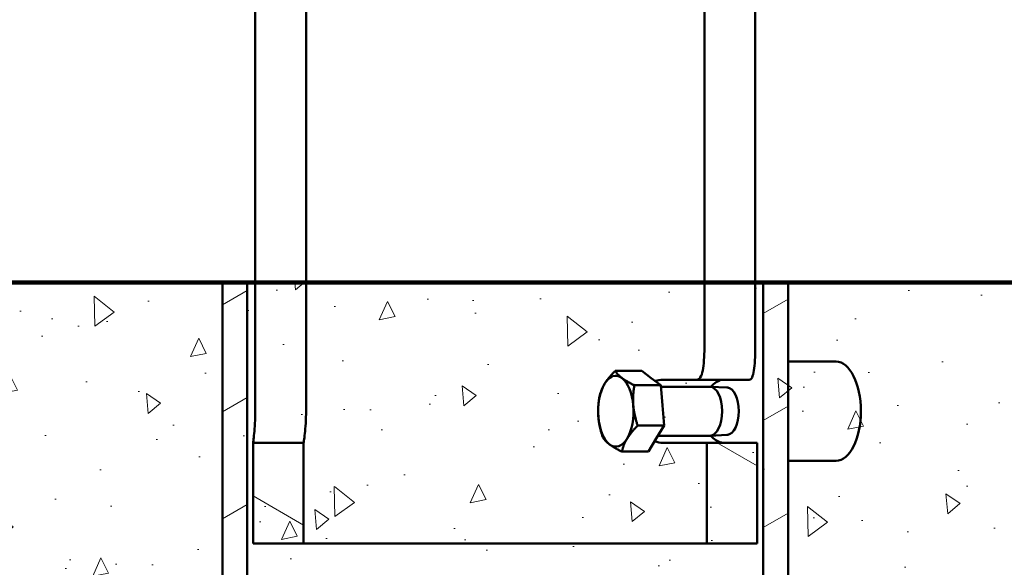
# Model space of a CAD drawing. Header units: feet. Extents: x -744 to -375, y 205 to 389.
# Tile 13 of 40: x -500 to -492, y 327 to 331. Entities that reach past the tile are written whole.
import ezdxf

# ---------------------------------------------------------------- set-up
doc = ezdxf.new("R2010")
doc.units = ezdxf.units.FT
doc.header["$MEASUREMENT"] = 0
for name, color, linetype, lineweight in [('Dimension (ANSI)', 7, 'Continuous', 25), ('Hatch (ANSI)', 7, 'Continuous', 18), ('Sketch Geometry (ANSI)', 7, 'Continuous', 25), ('Visible (ANSI)', 7, 'Continuous', 50)]:
    doc.layers.add(name, color=color, linetype=linetype, lineweight=lineweight)
doc.styles.add('Note Text (ANSI)', font='tahoma.ttf')
doc.dimstyles.new('Default (ANSI)', dxfattribs={"dimscale": 5.88235294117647, "dimtxt": 0.1200000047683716, "dimasz": 0.09842519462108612, "dimexe": 0.125, "dimexo": 0.0625, "dimgap": 0.03149606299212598, "dimtad": 0, "dimtih": 1, "dimtoh": 1, "dimdec": 3, "dimrnd": 1e-08, "dimzin": 3, "dimdsep": 46, "dimlunit": 5, "dimtxsty": 'Note Text (ANSI)', "dimcen": 0.09, "dimdle": 0.3937007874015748, "dimclrd": 256, "dimclre": 256, "dimclrt": 256, "dimadec": 0, "dimazin": 1, "dimtfac": 1, "dimtofl": 0, "dimtmove": 0, "dimatfit": 3, "dimfxl": 1, "dimfrac": 2, "dimtolj": 1, "dimtzin": 4, "dimlwd": -1, "dimlwe": -1, "dimarcsym": 0})

# ---------------------------------------------------------------- blocks, each defined once
blk = doc.blocks.new('*D1156')
at = {"layer": 'Defpoints', "color": 0, "transparency": 16777216}
for p in [(-505.2068980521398, 362.8735394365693), (-495.8634520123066, 362.8735394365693), (-502.8910110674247, 329.1235394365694)]:
    blk.add_point(p, dxfattribs=at)
at = {"layer": 'Dimension (ANSI)', "transparency": 16777216}
for p, q in [((-496.2310990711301, 362.8735394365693), (-505.9421921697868, 362.8735394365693)), ((-505.2068980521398, 362.2945677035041), (-505.2068980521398, 346.6294312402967)), ((-505.2068980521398, 329.7025111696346), (-505.2068980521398, 345.3676476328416)), ((-503.2586581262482, 329.1235394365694), (-505.9421921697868, 329.1235394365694))]:
    blk.add_line(p, q, dxfattribs=at)
for points in [[(-505.303393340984, 362.2945677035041), (-505.1104027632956, 362.2945677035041), (-505.2068980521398, 362.8735394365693)], [(-505.303393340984, 329.7025111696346), (-505.1104027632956, 329.7025111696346), (-505.2068980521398, 329.1235394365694)]]:
    blk.add_solid(points, dxfattribs=at)
at = {"layer": 'Dimension (ANSI)', "transparency": 16777216, "insert": (-506.5691230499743, 346.4441602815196), "char_height": 0.705882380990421, "attachment_point": 1, "style": 'Note Text (ANSI)'}
blk.add_mtext('\\A1;33 3/4', dxfattribs=at)
blk = doc.blocks.new('*D1157')
at = {"layer": 'Defpoints', "color": 0, "transparency": 16777216}
for p in [(-498.1075465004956, 329.1235394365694), (-507.7795389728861, 321.6432244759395), (-498.1075465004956, 321.6432244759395)]:
    blk.add_point(p, dxfattribs=at)
at = {"layer": 'Dimension (ANSI)', "transparency": 16777216}
for p, q in [((-498.4751935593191, 329.1235394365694), (-508.5148330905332, 329.1235394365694)), ((-507.7795389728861, 328.5445677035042), (-507.7795389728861, 326.0142737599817)), ((-507.7795389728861, 322.2221962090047), (-507.7795389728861, 324.7524901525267)), ((-498.4751935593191, 321.6432244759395), (-508.5148330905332, 321.6432244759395))]:
    blk.add_line(p, q, dxfattribs=at)
for points in [[(-507.8760342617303, 328.5445677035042), (-507.6830436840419, 328.5445677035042), (-507.7795389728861, 329.1235394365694)], [(-507.8760342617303, 322.2221962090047), (-507.6830436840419, 322.2221962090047), (-507.7795389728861, 321.6432244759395)]]:
    blk.add_solid(points, dxfattribs=at)
at = {"layer": 'Dimension (ANSI)', "transparency": 16777216, "insert": (-508.8670434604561, 325.8290028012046), "char_height": 0.705882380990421, "attachment_point": 1, "style": 'Note Text (ANSI)'}
blk.add_mtext('\\A1;7 1/2', dxfattribs=at)
blk = doc.blocks.new('*D1160')
at = {"layer": 'Defpoints', "color": 0, "transparency": 16777216}
for p in [(-503.3634520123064, 330.3902734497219), (-503.3634520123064, 329.6510984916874), (-488.3634520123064, 329.6510984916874)]:
    blk.add_point(p, dxfattribs=at)
at = {"layer": 'Dimension (ANSI)', "transparency": 16777216}
for p, q in [((-488.3634520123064, 330.0187455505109), (-488.3634520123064, 331.125567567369)), ((-487.7844802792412, 330.3902734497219), (-486.1824962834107, 330.3902734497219))]:
    blk.add_line(p, q, dxfattribs=at)
blk.add_solid([(-487.7844802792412, 330.4867687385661), (-487.7844802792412, 330.2937781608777), (-488.3634520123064, 330.3902734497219)], dxfattribs=at)
at = {"layer": 'Dimension (ANSI)', "transparency": 16777216, "insert": (-485.9972253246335, 330.9213217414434), "char_height": 0.705882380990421, "attachment_point": 1, "style": 'Note Text (ANSI)'}
blk.add_mtext('\\A1;\\fAIGDT|b0|i0;\\H0.7059;\\ln\\fTahoma|b0|i0;\\H0.7059;15', dxfattribs=at)

msp = doc.modelspace()

# ---------------------------------------------------------------- hatches: boundary and pattern name
at = {"layer": 'Hatch (ANSI)'}
h = msp.add_hatch(dxfattribs=at)
h.set_pattern_fill('ANSI31', color=247, scale=5.882352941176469, style=0)
h.set_pattern_definition([(45, (-514.7403521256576, 281.9874176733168), (-0.5199314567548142, 0.5199314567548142), [])])
edge = h.paths.add_edge_path()
edge.add_line((-497.9884520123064, 356.3735394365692), (-497.9884520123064, 355.8735394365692))
edge.add_line((-497.9884520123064, 355.8735394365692), (-498.2384520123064, 355.8735394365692))
edge.add_line((-498.2384520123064, 355.8735394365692), (-498.2384520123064, 355.6235394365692))
edge.add_line((-498.2384520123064, 355.6235394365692), (-498.4884520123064, 355.6235394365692))
edge.add_line((-498.4884520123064, 355.6235394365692), (-498.8214919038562, 355.6235394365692))
edge.add_line((-498.8214919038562, 355.6235394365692), (-499.0785110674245, 355.6235394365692))
edge.add_ellipse((-499.0785110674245, 355.1510984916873), major_axis=(-1.398706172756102e-15, 0.4724409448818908), ratio=1, start_angle=0, end_angle=90.00000000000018)
edge.add_line((-499.5509520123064, 355.1510984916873), (-499.5509520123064, 355.0959803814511))
edge.add_ellipse((-499.0785110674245, 355.0959803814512), major_axis=(-0.4724409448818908, -5.594824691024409e-15), ratio=1, start_angle=0, end_angle=72.13983491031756)
edge.add_ellipse((-499.2958539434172, 354.4214708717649), major_axis=(0.07244762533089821, 0.2248365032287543), ratio=1, start_angle=285.458845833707, end_angle=359.99999999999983, ccw=False)
edge.add_line((-499.0598409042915, 354.4115735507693), (-499.1212007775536, 352.9483765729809))
edge.add_spline(control_points=[(-499.1212007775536, 352.9483765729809), (-499.1213946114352, 352.9437543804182), (-499.1211224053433, 352.9391243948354), (-499.1196541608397, 352.9299891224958), (-499.1184618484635, 352.9255070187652), (-499.1136636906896, 352.912783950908), (-499.1088886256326, 352.9050881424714), (-499.096657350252, 352.8919600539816), (-499.0893180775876, 352.8866532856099), (-499.0730184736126, 352.8791517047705), (-499.0642139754, 352.8770286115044), (-499.0552503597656, 352.8766527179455)], knot_values=[-0.2755924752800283, -0.2755924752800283, -0.2755924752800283, -0.2755924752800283, -0.2403404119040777, -0.2403404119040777, -0.2050883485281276, -0.2050883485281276, -0.1367255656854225, -0.1367255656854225, -0.06836278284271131, -0.06836278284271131, 0, 0, 0, 0], degree=3, periodic=0)
edge.add_line((-499.0552503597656, 352.8766527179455), (-498.986413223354, 352.8737659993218))
edge.add_line((-498.986413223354, 352.8737659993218), (-499.5474261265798, 339.4957659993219))
edge.add_line((-499.5474261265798, 339.4957659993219), (-499.6162632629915, 339.4986527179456))
edge.add_spline(control_points=[(-499.6162632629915, 339.4986527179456), (-499.6208854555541, 339.4988465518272), (-499.625515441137, 339.4985743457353), (-499.6346507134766, 339.4971061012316), (-499.6391328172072, 339.4959137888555), (-499.6518558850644, 339.4911156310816), (-499.659551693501, 339.4863405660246), (-499.6726797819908, 339.474109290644), (-499.6779865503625, 339.4667700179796), (-499.6854881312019, 339.4504704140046), (-499.687611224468, 339.441665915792), (-499.6879871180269, 339.4327023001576)], knot_values=[-0.2755924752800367, -0.2755924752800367, -0.2755924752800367, -0.2755924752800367, -0.2403404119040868, -0.2403404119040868, -0.2050883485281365, -0.2050883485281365, -0.1367255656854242, -0.1367255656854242, -0.06836278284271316, -0.06836278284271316, 0, 0, 0, 0], degree=3, periodic=0)
edge.add_line((-499.6879871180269, 339.4327023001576), (-499.8120255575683, 336.4748625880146))
edge.add_ellipse((-500.048038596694, 336.4847599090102), major_axis=(0.2360130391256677, -0.009897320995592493), ratio=1, start_angle=272.40131925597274, end_angle=360, ccw=False)
edge.add_line((-500.048038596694, 336.2485394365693), (-500.1410110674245, 336.2485394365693))
edge.add_ellipse((-500.1410110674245, 335.7760984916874), major_axis=(1.398706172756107e-15, 0.4724409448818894), ratio=1, start_angle=0, end_angle=90.00000000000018)
edge.add_line((-500.6134520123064, 335.7760984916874), (-500.6134520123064, 335.7209803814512))
edge.add_ellipse((-500.1410110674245, 335.7209803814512), major_axis=(-0.4724409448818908, -1.398706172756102e-15), ratio=1, start_angle=0, end_angle=89.99999999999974)
edge.add_line((-500.1410110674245, 335.2485394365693), (-500.1070168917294, 335.2485394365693))
edge.add_ellipse((-500.1070168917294, 335.0123189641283), major_axis=(0, 0.2362204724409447), ratio=1, start_angle=267.54630029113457, end_angle=360, ccw=False)
edge.add_ellipse((-510.0117069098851, 335.4367481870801), major_axis=(10.14069391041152, -0.4345423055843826), ratio=1, start_angle=332.4401061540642, end_angle=360, ccw=False)
edge.add_ellipse((-501.6318431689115, 330.5959803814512), major_axis=(0.4090898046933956, -0.2363175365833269), ratio=1, start_angle=300.01359355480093, end_angle=360.00000000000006, ccw=False)
edge.add_line((-501.6318431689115, 330.1235394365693), (-502.8910110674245, 330.1235394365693))
edge.add_ellipse((-502.8910110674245, 329.6510984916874), major_axis=(2.797412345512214e-15, 0.4724409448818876), ratio=1, start_angle=2.259920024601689e-28, end_angle=90.0000000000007)
edge.add_line((-503.3634520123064, 329.6510984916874), (-503.3634520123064, 329.5959803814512))
edge.add_ellipse((-502.8910110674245, 329.5959803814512), major_axis=(-0.4724409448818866, 2.272897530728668e-15), ratio=1, start_angle=2.756480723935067e-13, end_angle=90.00000000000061)
edge.add_line((-502.8910110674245, 329.1235394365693), (-501.8070919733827, 329.1235394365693))
edge.add_ellipse((-501.8070919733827, 329.5959803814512), major_axis=(6.993530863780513e-16, -0.4724409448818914), ratio=1, start_angle=8.474700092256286e-29, end_angle=54.55338841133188)
edge.add_ellipse((-510.0117069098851, 335.4367481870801), major_axis=(8.589491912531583, -6.114757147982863), ratio=1, start_angle=0, end_angle=15.92716603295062)
edge.add_ellipse((-499.7771128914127, 331.808578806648), major_axis=(-0.2968592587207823, 0.1052367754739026), ratio=1, start_angle=289.51944555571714, end_angle=359.9999999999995, ccw=False)
edge.add_line((-499.7771128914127, 332.1235394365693), (-499.6295232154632, 332.1235394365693))
edge.add_ellipse((-510.011706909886, 335.4367481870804), major_axis=(10.38218369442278, -3.313208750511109), ratio=1, start_angle=0, end_angle=5.444367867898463)
edge.add_spline(control_points=[(-499.3620047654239, 333.1235394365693), (-499.3889224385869, 333.1255406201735), (-499.4154715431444, 333.1309937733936), (-499.4665258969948, 333.1485356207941), (-499.4908200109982, 333.1605517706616), (-499.5474145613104, 333.1982567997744), (-499.5767781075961, 333.2274453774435), (-499.6226639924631, 333.2954350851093), (-499.6387476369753, 333.3335861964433), (-499.6553857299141, 333.4139061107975), (-499.6557811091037, 333.4553070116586), (-499.6482305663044, 333.495618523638)], knot_values=[-1.348904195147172, -1.348904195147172, -1.348904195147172, -1.348904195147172, -1.1432254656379, -1.1432254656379, -0.9375467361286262, -0.9375467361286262, -0.6250311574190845, -0.6250311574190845, -0.3125155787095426, -0.3125155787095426, 0, 0, 0, 0], degree=3, periodic=0)
edge.add_ellipse((-510.0117069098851, 335.4367481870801), major_axis=(10.36347634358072, -1.941129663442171), ratio=1, start_angle=0, end_angle=9.492661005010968)
edge.add_ellipse((-498.9976555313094, 335.2221534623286), major_axis=(-0.4723512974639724, 0.009203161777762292), ratio=1, start_angle=358.71487460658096, end_angle=359.9999999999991, ccw=False)
edge.add_line((-499.4696816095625, 335.2419481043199), (-498.6504616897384, 354.777192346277))
edge.add_ellipse((-498.1784356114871, 354.7573977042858), major_axis=(-0.4720260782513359, 0.01979464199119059), ratio=1, start_angle=272.4013192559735, end_angle=360, ccw=False)
edge.add_line((-498.1784356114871, 355.2298386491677), (-497.8358929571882, 355.2298386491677))
edge.add_ellipse((-497.8358929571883, 355.7022795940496), major_axis=(-3.496765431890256e-16, -0.4724409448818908), ratio=1, start_angle=0, end_angle=90.00000000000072)
edge.add_line((-497.3634520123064, 355.7022795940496), (-497.3634520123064, 356.3735394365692))
edge.add_line((-497.3634520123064, 356.3735394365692), (-497.7384520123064, 356.3735394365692))
edge.add_line((-497.7384520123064, 356.3735394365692), (-497.7384520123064, 356.6235394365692))
edge.add_line((-497.7384520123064, 356.6235394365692), (-498.2384520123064, 356.6235394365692))
edge.add_line((-498.2384520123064, 356.6235394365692), (-498.2384520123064, 356.3735394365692))
edge.add_line((-498.2384520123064, 356.3735394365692), (-497.9884520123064, 356.3735394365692))
edge = h.paths.add_edge_path()
edge.add_line((-493.7384520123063, 356.2726997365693), (-493.7384520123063, 355.9743791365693))
edge.add_line((-493.7384520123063, 355.9743791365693), (-493.7384520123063, 355.8735394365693))
edge.add_line((-493.7384520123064, 355.8735394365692), (-493.4884520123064, 355.8735394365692))
edge.add_line((-493.4884520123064, 355.8735394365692), (-493.4884520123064, 355.6235394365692))
edge.add_line((-493.4884520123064, 355.6235394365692), (-493.2384520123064, 355.6235394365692))
edge.add_line((-493.2384520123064, 355.6235394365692), (-492.9054121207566, 355.6235394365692))
edge.add_line((-492.9054121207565, 355.6235394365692), (-492.6483929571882, 355.6235394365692))
edge.add_ellipse((-492.6483929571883, 355.1510984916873), major_axis=(0.4724409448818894, -5.594824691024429e-15), ratio=1, start_angle=0, end_angle=90.0000000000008, ccw=False)
edge.add_line((-492.1759520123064, 355.1510984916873), (-492.1759520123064, 355.0959803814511))
edge.add_ellipse((-492.6483929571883, 355.0959803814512), major_axis=(0.1448952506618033, -0.4496730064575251), ratio=1, start_angle=0, end_angle=72.13983491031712, ccw=False)
edge.add_ellipse((-492.4310500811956, 354.4214708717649), major_axis=(-0.2360130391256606, -0.00989732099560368), ratio=1, start_angle=285.4588458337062, end_angle=360)
edge.add_line((-492.6670631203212, 354.4115735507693), (-492.6057032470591, 352.9483765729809))
edge.add_spline(control_points=[(-492.6057032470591, 352.9483765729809), (-492.6053273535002, 352.9394129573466), (-492.6067058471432, 352.9304616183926), (-492.6128164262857, 352.9135911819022), (-492.617490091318, 352.9058333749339), (-492.629548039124, 352.8925459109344), (-492.6368170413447, 352.8871432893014), (-492.6490937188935, 352.8812967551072), (-492.6534602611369, 352.8797333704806), (-492.6624405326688, 352.8775054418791), (-492.6670314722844, 352.8768465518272), (-492.671653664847, 352.8766527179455)], knot_values=[-0.2755924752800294, -0.2755924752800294, -0.2755924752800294, -0.2755924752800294, -0.2072296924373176, -0.2072296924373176, -0.138866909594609, -0.138866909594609, -0.07050412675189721, -0.07050412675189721, -0.03525206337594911, -0.03525206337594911, 0, 0, 0, 0], degree=3, periodic=0)
edge.add_line((-492.671653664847, 352.8766527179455), (-492.7404908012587, 352.8737659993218))
edge.add_line((-492.7404908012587, 352.8737659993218), (-492.1794778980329, 339.4957659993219))
edge.add_line((-492.1794778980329, 339.4957659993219), (-492.1106407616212, 339.4986527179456))
edge.add_spline(control_points=[(-492.1106407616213, 339.4986527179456), (-492.1016771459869, 339.4990286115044), (-492.0927258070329, 339.4976501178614), (-492.0758553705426, 339.491539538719), (-492.0680975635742, 339.4868658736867), (-492.0548100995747, 339.4748079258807), (-492.0494074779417, 339.46753892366), (-492.0435609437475, 339.4552622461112), (-492.0419975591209, 339.4508957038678), (-492.0397696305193, 339.4419154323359), (-492.0391107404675, 339.4373244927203), (-492.0389169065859, 339.4327023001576)], knot_values=[-0.2755924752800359, -0.2755924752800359, -0.2755924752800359, -0.2755924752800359, -0.2072296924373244, -0.2072296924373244, -0.1388669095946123, -0.1388669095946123, -0.07050412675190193, -0.07050412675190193, -0.03525206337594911, -0.03525206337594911, 0, 0, 0, 0], degree=3, periodic=0)
edge.add_line((-492.0389169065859, 339.4327023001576), (-491.9148784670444, 336.4748625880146))
edge.add_ellipse((-491.6788654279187, 336.4847599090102), major_axis=(-1.398706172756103e-15, -0.2362204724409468), ratio=1, start_angle=272.4013192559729, end_angle=360)
edge.add_line((-491.6788654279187, 336.2485394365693), (-491.5858929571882, 336.2485394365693))
edge.add_ellipse((-491.5858929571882, 335.7760984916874), major_axis=(0.4724409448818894, 2.797412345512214e-15), ratio=1, start_angle=0, end_angle=89.99999999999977, ccw=False)
edge.add_line((-491.1134520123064, 335.7760984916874), (-491.1134520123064, 335.7209803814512))
edge.add_ellipse((-491.5858929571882, 335.7209803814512), major_axis=(-6.993530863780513e-16, -0.4724409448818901), ratio=1, start_angle=0, end_angle=90.00000000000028, ccw=False)
edge.add_line((-491.5858929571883, 335.2485394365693), (-491.6198871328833, 335.2485394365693))
edge.add_ellipse((-491.6198871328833, 335.0123189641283), major_axis=(-0.2360038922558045, -0.01011308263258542), ratio=1, start_angle=267.5463002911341, end_angle=359.9999999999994)
edge.add_ellipse((-481.7151971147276, 335.4367481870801), major_axis=(-8.788953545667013, -5.077085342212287), ratio=1, start_angle=332.4401061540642, end_angle=360)
edge.add_ellipse((-490.0950608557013, 330.5959803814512), major_axis=(6.993530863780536e-16, -0.4724409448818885), ratio=1, start_angle=300.0135935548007, end_angle=360)
edge.add_line((-490.0950608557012, 330.1235394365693), (-489.89396382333, 330.1235394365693))
edge.add_line((-489.89396382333, 330.1235394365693), (-489.89396382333, 330.044799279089))
edge.add_line((-489.89396382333, 330.044799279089), (-488.9884520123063, 330.044799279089))
edge.add_line((-488.9884520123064, 330.044799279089), (-488.9884520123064, 330.1235394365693))
edge.add_line((-488.9884520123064, 330.1235394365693), (-488.8358929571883, 330.1235394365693))
edge.add_ellipse((-488.8358929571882, 329.6510984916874), major_axis=(0.4724409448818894, 6.119339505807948e-16), ratio=1, start_angle=0, end_angle=89.99999999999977, ccw=False)
edge.add_line((-488.3634520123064, 329.6510984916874), (-488.3634520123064, 329.5959803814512))
edge.add_ellipse((-488.8358929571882, 329.5959803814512), major_axis=(-1.398706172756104e-15, -0.4724409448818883), ratio=1, start_angle=0, end_angle=90.00000000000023, ccw=False)
edge.add_line((-488.8358929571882, 329.1235394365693), (-489.9198120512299, 329.1235394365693))
edge.add_ellipse((-489.91981205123, 329.5959803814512), major_axis=(-0.3848769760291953, -0.2739893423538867), ratio=1, start_angle=1.1368683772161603e-13, end_angle=54.55338841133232, ccw=False)
edge.add_ellipse((-481.7151971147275, 335.4367481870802), major_axis=(-9.937734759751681, -3.522932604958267), ratio=1, start_angle=0, end_angle=15.927166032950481, ccw=False)
edge.add_ellipse((-491.9497911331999, 331.808578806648), major_axis=(0, 0.3149606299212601), ratio=1, start_angle=289.5194455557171, end_angle=360)
edge.add_line((-491.9497911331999, 332.1235394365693), (-492.0973808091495, 332.1235394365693))
edge.add_ellipse((-481.7151971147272, 335.4367481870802), major_axis=(-10.64970214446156, -2.313208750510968), ratio=1, start_angle=0, end_angle=5.44436786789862, ccw=False)
edge.add_spline(control_points=[(-492.3648992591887, 333.1235394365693), (-492.3239995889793, 333.1265801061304), (-492.2840848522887, 333.1375803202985), (-492.2107186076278, 333.1742614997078), (-492.1779685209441, 333.1995917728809), (-492.1240212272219, 333.2613801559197), (-492.1033397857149, 333.2972475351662), (-492.0814106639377, 333.3616193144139), (-492.0760271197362, 333.3881826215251), (-492.0721658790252, 333.4420282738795), (-492.0737041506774, 333.4690879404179), (-492.0786734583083, 333.495618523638)], knot_values=[-1.348904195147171, -1.348904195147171, -1.348904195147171, -1.348904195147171, -1.036388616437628, -1.036388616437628, -0.7238730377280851, -0.7238730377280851, -0.4113574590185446, -0.4113574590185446, -0.205678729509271, -0.205678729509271, 0, 0, 0, 0], degree=3, periodic=0)
edge.add_ellipse((-481.7151971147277, 335.4367481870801), major_axis=(-10.54170008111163, -0.2053915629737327), ratio=1, start_angle=0, end_angle=9.492661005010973, ccw=False)
edge.add_ellipse((-492.7292484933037, 335.2221534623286), major_axis=(0.4720260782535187, 0.01979464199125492), ratio=1, start_angle=358.7148746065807, end_angle=359.9999999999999)
edge.add_line((-492.2572224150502, 335.2419481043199), (-493.0764423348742, 354.7771923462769))
edge.add_ellipse((-493.5484684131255, 354.7573977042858), major_axis=(1.049029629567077e-15, 0.4724409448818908), ratio=1, start_angle=272.4013192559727, end_angle=360)
edge.add_line((-493.5484684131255, 355.2298386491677), (-493.8910110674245, 355.2298386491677))
edge.add_ellipse((-493.8910110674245, 355.7022795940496), major_axis=(-0.4724409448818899, 5.594824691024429e-15), ratio=1, start_angle=0, end_angle=90.00000000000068, ccw=False)
edge.add_line((-494.3634520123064, 355.7022795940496), (-494.3634520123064, 356.3735394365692))
edge.add_line((-494.3634520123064, 356.3735394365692), (-493.9884520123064, 356.3735394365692))
edge.add_line((-493.9884520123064, 356.3735394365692), (-493.9884520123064, 356.6235394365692))
edge.add_line((-493.9884520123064, 356.6235394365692), (-493.4884520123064, 356.6235394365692))
edge.add_line((-493.4884520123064, 356.6235394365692), (-493.4884520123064, 356.3735394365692))
edge.add_line((-493.4884520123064, 356.3735394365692), (-493.7384520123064, 356.3735394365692))
edge.add_line((-493.7384520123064, 356.3735394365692), (-493.7384520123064, 356.2726997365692))
h = msp.add_hatch(dxfattribs=at)
h.set_pattern_fill('ANSI31', color=247, scale=5.882352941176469, angle=105.00024553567, style=0)
h.set_pattern_definition([(150.00024553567, (-514.7403521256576, 281.9874176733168), (-0.3676443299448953, -0.6367849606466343), [])])
h.paths.add_polyline_path([(-494.2634520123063, 327.8535394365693), (-494.2634520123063, 327.0535394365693), (-493.8634520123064, 327.0535394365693), (-493.8634520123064, 327.8535394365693)])
h.paths.add_polyline_path([(-497.8634520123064, 327.8535394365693), (-497.8634520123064, 327.0535394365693), (-497.4634520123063, 327.0535394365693), (-497.4634520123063, 327.8535394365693)])
h.paths.add_polyline_path([(-494.3994520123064, 333.8535394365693), (-494.3994520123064, 333.6635394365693), (-494.3994520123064, 333.4535394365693), (-494.2634520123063, 333.4535394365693), (-494.2634520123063, 333.1535394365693), (-493.8634520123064, 333.1535394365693), (-493.8634520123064, 333.8535394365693), (-494.1884520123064, 333.8535394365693), (-494.3674020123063, 333.8535394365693)])
h.paths.add_polyline_path([(-497.3274520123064, 333.4535394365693), (-497.3274520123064, 333.6635394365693), (-497.3274520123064, 333.8535394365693), (-497.3595020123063, 333.8535394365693), (-497.5384520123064, 333.8535394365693), (-497.8634520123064, 333.8535394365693), (-497.8634520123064, 333.1535394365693), (-497.4634520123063, 333.1535394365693), (-497.4634520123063, 333.4535394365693)])
h = msp.add_hatch(dxfattribs=at)
h.set_pattern_fill('AR-CONC', color=247, scale=0.2119400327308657, angle=45, style=0, pattern_type=2)
h.set_pattern_definition([(94.99999999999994, (-514.7403521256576, 281.9874176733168), (1.168958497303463, 0.980873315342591), [0.1589550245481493, -1.748505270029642]), (40.00000000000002, (-514.7403521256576, 281.9874176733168), (-1.335205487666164, 0.9193289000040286), [0.1271640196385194, -1.398804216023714]), (145.451, (-514.6429388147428, 282.0691571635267), (-0.1662315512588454, 1.90020392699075), [0.1350910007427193, -1.486000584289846]), (91.18419999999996, (-515.0400805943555, 282.2871461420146), (1.847465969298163, 1.351359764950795), [0.2384325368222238, -2.622757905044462]), (141.6356, (-514.8861255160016, 282.3997596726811), (-0.05912262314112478, 2.860587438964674), [0.2026365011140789, -2.228994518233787]), (36.18400000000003, (-515.0400805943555, 282.2871461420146), (-0.05912768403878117, 2.860587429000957), [0.1907460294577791, -2.09820632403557]), (66, (-514.8152842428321, 282.362078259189), (1.497930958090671, 0.2911688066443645), [0.1589550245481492, -1.748505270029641]), (11.00000000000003, (-514.8152842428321, 282.362078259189), (-0.7220975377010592, 1.451383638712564), [0.1271640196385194, -1.398804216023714]), (116.4514, (-514.6904563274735, 282.3863412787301), (0.7758355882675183, 1.742551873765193), [0.1350910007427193, -1.486000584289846]), (82.50000000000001, (-514.7403521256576, 281.9874176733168), (-0.4806655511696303, 0.5171120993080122), [0, -1.381849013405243, 0, -1.419998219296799, 0, -1.404102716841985]), (52.49999999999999, (-514.7403521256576, 281.9874176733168), (-0.1968349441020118, 0.9853292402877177), [0, -0.8096109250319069, 0, -1.350058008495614, 0, -0.5351485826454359]), (12.5, (-515.0745493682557, 281.6532204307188), (0.8338105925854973, 0.7662072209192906), [0, -0.5298500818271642, 0, -1.653132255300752, 0, -2.19357933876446]), (2.499999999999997, (-515.2244136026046, 281.5033561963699), (0.7239659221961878, 1.024009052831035), [0, -0.6888051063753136, 0, -1.097849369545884, 0, -1.557759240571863])])
h.paths.add_polyline_path([(-488.320860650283, 329.1235482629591), (-503.320860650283, 329.1235482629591), (-503.320860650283, 321.6235482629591), (-488.320860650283, 321.6235482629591)])
h = msp.add_hatch(dxfattribs=at)
h.set_pattern_fill('ANSI31', color=247, scale=5.882352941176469, angle=-14.999977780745, style=0)
h.set_pattern_definition([(30.000022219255, (-514.7403521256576, 281.9874176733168), (-0.3676473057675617, 0.6367832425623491), [])])
h.paths.add_polyline_path([(-493.6193575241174, 321.6432244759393), (-493.6193575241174, 329.1235394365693), (-493.8162079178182, 329.1235394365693), (-493.8162079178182, 321.8400748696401), (-495.6457598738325, 321.8400748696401), (-495.6396083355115, 321.6432244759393)])
h.paths.add_polyline_path([(-498.1075465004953, 329.1235394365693), (-498.1075465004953, 321.6432244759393), (-496.0872956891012, 321.6432244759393), (-496.0811441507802, 321.8400748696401), (-497.9106961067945, 321.8400748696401), (-497.9106961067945, 329.1235394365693)])

# ---------------------------------------------------------------- linework, layer by layer
at = {"layer": 'Sketch Geometry (ANSI)', "color": 2, "lineweight": 140}
msp.add_line((-505.4745241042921, 329.1235482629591), (-458.2510259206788, 329.1235482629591), dxfattribs=at)
at = {"layer": 'Sketch Geometry (ANSI)', "color": 2}
msp.add_line((-488.320860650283, 329.1235482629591), (-503.320860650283, 329.1235482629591), dxfattribs=at)
at = {"layer": 'Visible (ANSI)', "color": 3}
for p, q in [((-497.8477654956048, 328.1035394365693), (-497.8477654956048, 332.9035394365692)), ((-497.4438000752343, 332.9035394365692), (-497.4438000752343, 328.1035394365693)), ((-494.2831039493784, 328.6035394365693), (-494.2831039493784, 332.9035394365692)), ((-493.8791385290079, 332.9035394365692), (-493.8791385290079, 328.6035394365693)), ((-501.8070919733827, 329.1235394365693), (-498.1075465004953, 329.1235394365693)), ((-498.1075465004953, 329.1235394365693), (-498.1075465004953, 321.6432244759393)), ((-497.9106961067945, 329.1235394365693), (-498.1075465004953, 329.1235394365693)), ((-497.9106961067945, 321.8400748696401), (-497.9106961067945, 329.1235394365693)), ((-497.9106961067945, 329.1235394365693), (-497.8477654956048, 329.1235394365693)), ((-493.8791385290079, 329.1235394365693), (-493.8162079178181, 329.1235394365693)), ((-493.6193575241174, 329.1235394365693), (-493.8162079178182, 329.1235394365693)), ((-493.8162079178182, 329.1235394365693), (-493.8162079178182, 321.8400748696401)), ((-493.6193575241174, 329.1235394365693), (-489.9198120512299, 329.1235394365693)), ((-493.6193575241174, 321.6432244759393), (-493.6193575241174, 329.1235394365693)), ((-493.2380994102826, 328.4972402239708), (-493.6193575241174, 328.4972402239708)), ((-494.7802614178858, 328.4236145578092), (-494.9906208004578, 328.4236145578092)), ((-494.7802614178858, 328.4236145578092), (-494.7043095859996, 328.3666443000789)), ((-494.7043095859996, 328.3666443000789), (-494.6283577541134, 328.3096740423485)), ((-494.6144524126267, 328.3535394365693), (-494.3435835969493, 328.3535394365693)), ((-494.3435835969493, 328.3535394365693), (-493.9269603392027, 328.3535394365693)), ((-494.6283577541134, 328.3096740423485), (-494.8387171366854, 328.3096740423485)), ((-494.6283577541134, 328.3096740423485), (-494.6150506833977, 328.1496364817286)), ((-494.6273487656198, 328.2975394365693), (-494.2394446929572, 328.2975394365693)), ((-494.1018732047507, 328.2909853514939), (-494.2371150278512, 328.2974834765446)), ((-494.1029988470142, 328.2910394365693), (-494.0904866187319, 328.2910394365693)), ((-494.6150506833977, 328.1496364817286), (-494.6017436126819, 327.9895989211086)), ((-494.6017436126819, 327.9895989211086), (-494.8121029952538, 327.9895989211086)), ((-494.6017436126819, 327.9895989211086), (-494.6643883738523, 327.886531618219)), ((-494.6643883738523, 327.886531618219), (-494.7270331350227, 327.7834643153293)), ((-494.6504041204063, 327.9095394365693), (-494.2394446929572, 327.9095394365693)), ((-494.1018732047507, 327.9160935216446), (-494.2371150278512, 327.9095953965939)), ((-494.1029988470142, 327.9160394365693), (-494.0904866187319, 327.9160394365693)), ((-497.8634520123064, 327.8535394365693), (-497.8634520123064, 327.0535394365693)), ((-497.4634520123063, 327.8535394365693), (-497.8634520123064, 327.8535394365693)), ((-497.4634520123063, 327.0535394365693), (-497.4634520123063, 327.8535394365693)), ((-494.7270331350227, 327.7834643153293), (-494.9373925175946, 327.7834643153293)), ((-494.2634520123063, 327.8535394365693), (-494.6144524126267, 327.8535394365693)), ((-494.2634520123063, 327.8535394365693), (-494.2634520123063, 327.0535394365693)), ((-494.2634520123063, 327.8535394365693), (-493.8634520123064, 327.8535394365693)), ((-493.8634520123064, 327.0535394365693), (-493.8634520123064, 327.8535394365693)), ((-493.2380994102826, 327.7098386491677), (-493.6193575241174, 327.7098386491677)), ((-497.8634520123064, 327.0535394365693), (-497.4634520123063, 327.0535394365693)), ((-494.2634520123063, 327.0535394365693), (-497.4634520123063, 327.0535394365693)), ((-494.2634520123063, 327.0535394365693), (-493.8634520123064, 327.0535394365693))]:
    msp.add_line(p, q, dxfattribs=at)
for centre, major_axis, ratio, start_param, end_param in [((-493.2380994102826, 328.1035394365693), (-8.643298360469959e-17, -0.3937007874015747), 0.4999999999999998, 1.756318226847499e-15, 3.141592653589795), ((-494.9857420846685, 328.1035394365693), (4.820908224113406e-17, 0.2810000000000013), 0.5, 5.924377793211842, 6.971575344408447), ((-494.9857420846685, 328.1035394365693), (4.820908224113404e-17, 0.2810000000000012), 0.5000000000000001, 4.877180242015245, 5.924377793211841), ((-494.7536438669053, 328.1035394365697), (1.606969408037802e-17, 0.2809999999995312), 0.4999999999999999, 5.920249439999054, 5.928506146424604), ((-494.9857420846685, 328.1035394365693), (1.446272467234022e-14, -0.2810000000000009), 0.5000000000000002, 3.829982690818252, 4.877180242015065), ((-494.2394446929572, 328.1035394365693), (1.583700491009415e-17, 0.1940000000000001), 0.5, 3.141592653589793, 6.283185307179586), ((-494.1041248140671, 328.1035394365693), (3.11350322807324e-17, 0.1875000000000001), 0.5000000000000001, 3.165612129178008, 6.259165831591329), ((-494.9857420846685, 328.1035394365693), (-1.448682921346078e-14, 0.2810000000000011), 0.5, 3.829982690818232, 4.877180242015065), ((-494.7536438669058, 328.1035394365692), (-2.410454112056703e-17, -0.2810000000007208), 0.5, 1.72866825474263, 1.742506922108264), ((-494.9857420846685, 328.1035394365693), (-4.820908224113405e-17, -0.281000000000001), 0.5000000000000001, 4.877180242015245, 5.924377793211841), ((-494.9857420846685, 328.1035394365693), (-2.410454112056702e-17, -0.2810000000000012), 0.5000000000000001, 5.924377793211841, 6.971575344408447), ((-494.7536438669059, 328.1035394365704), (-7.231362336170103e-17, -0.2810000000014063), 0.5000000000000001, 0.6828372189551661, 0.6939428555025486)]:
    msp.add_ellipse(centre, major_axis=major_axis, ratio=ratio, start_param=start_param, end_param=end_param, dxfattribs=at)
for points, knots in [([(-494.2831039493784, 328.6035394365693), (-494.2831039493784, 328.5722382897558), (-494.2840522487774, 328.538872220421), (-494.2883616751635, 328.4775769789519), (-494.2917772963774, 328.4496509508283), (-494.3009193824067, 328.4047633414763), (-494.3073580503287, 328.3852330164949), (-494.3235816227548, 328.3596310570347), (-494.3334190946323, 328.3535394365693), (-494.3435835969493, 328.3535394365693)], [1.969842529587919, 1.969842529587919, 1.969842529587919, 1.969842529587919, 2.208357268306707, 2.208357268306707, 2.446872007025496, 2.446872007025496, 2.694723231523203, 2.694723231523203, 2.94257445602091, 2.94257445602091, 2.94257445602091, 2.94257445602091]), ([(-493.9269603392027, 328.3535394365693), (-493.9189347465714, 328.3535394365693), (-493.9111819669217, 328.3596996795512), (-493.8983995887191, 328.3852715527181), (-493.8933278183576, 328.4046953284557), (-493.8860657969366, 328.4493961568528), (-493.8833373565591, 328.477390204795), (-493.8798952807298, 328.5387956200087), (-493.8791385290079, 328.572204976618), (-493.8791385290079, 328.6035394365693)], [0.9812343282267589, 0.9812343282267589, 0.9812343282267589, 0.9812343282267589, 1.225854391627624, 1.225854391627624, 1.47047445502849, 1.47047445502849, 1.709243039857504, 1.709243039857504, 1.948011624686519, 1.948011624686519, 1.948011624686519, 1.948011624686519]), ([(-494.1314012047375, 328.3535394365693), (-494.1494990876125, 328.3535394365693), (-494.1698815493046, 328.3473407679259), (-494.2047991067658, 328.3253769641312), (-494.2194632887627, 328.3125270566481), (-494.2327965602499, 328.2972512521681)], [-1.057640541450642, -1.057640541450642, -1.057640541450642, -1.057640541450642, -0.7818288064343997, -0.7818288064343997, -0.5776746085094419, -0.5776746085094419, -0.5776746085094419, -0.5776746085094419]), ([(-497.8634520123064, 327.8535394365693), (-497.8634520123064, 327.8535394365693), (-497.8626356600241, 327.8598266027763), (-497.8596849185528, 327.8853502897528), (-497.8575921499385, 327.9045849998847), (-497.8536562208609, 327.9489406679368), (-497.8515562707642, 327.9770304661), (-497.848589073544, 328.0386154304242), (-497.8477654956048, 328.072113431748), (-497.8477654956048, 328.1035394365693)], [0.9578606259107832, 0.9578606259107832, 0.9578606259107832, 0.9578606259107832, 1.197324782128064, 1.197324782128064, 1.436788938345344, 1.436788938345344, 1.676255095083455, 1.676255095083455, 1.915721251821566, 1.915721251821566, 1.915721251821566, 1.915721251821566]), ([(-497.4438000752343, 328.1035394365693), (-497.4438000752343, 328.0720931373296), (-497.4448356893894, 328.0385866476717), (-497.4485595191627, 327.9770074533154), (-497.4511921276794, 327.9489302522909), (-497.4561206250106, 327.9045956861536), (-497.4587391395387, 327.8853639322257), (-497.4624306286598, 327.8598343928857), (-497.4634520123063, 327.8535394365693), (-497.4634520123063, 327.8535394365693)], [1.91694668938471, 1.91694668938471, 1.91694668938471, 1.91694668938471, 2.156567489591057, 2.156567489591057, 2.396188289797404, 2.396188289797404, 2.635804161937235, 2.635804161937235, 2.875420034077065, 2.875420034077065, 2.875420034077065, 2.875420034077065]), ([(-494.2327951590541, 327.9098367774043), (-494.220208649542, 327.8954073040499), (-494.2065227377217, 327.8832203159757), (-494.171710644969, 327.8603303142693), (-494.1503584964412, 327.8535394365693), (-494.1314012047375, 327.8535394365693)], [0.5766257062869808, 0.5766257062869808, 0.5766257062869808, 0.5766257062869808, 0.7683583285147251, 0.7683583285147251, 1.057267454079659, 1.057267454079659, 1.057267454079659, 1.057267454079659])]:
    msp.add_open_spline(points, degree=3, knots=knots, dxfattribs=at)
for points, weights in [([(-495.0750009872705, 328.3205472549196), (-495.0459274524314, 328.3683809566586), (-494.9906208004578, 328.4236145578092)], [1, 1.037954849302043, 1]), ([(-494.9906208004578, 328.4236145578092), (-494.9716537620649, 328.3930842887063), (-494.9364043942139, 328.3666443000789)], [1, 1.03795484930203, 1]), ([(-494.9364043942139, 328.3666443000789), (-494.9011550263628, 328.3402043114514), (-494.8387171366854, 328.3096740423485)], [1, 1.037954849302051, 1]), ([(-495.1159103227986, 328.2174799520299), (-495.1040745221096, 328.2727135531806), (-495.0750009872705, 328.3205472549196)], [1, 1.037954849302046, 1]), ([(-494.8387171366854, 328.3096740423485), (-494.8533213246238, 328.223910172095), (-494.8471454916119, 328.1496364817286)], [1, 1.037954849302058, 1]), ([(-495.1243386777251, 328.0574423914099), (-495.130514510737, 328.1317160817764), (-495.1159103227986, 328.2174799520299)], [1, 1.037954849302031, 1]), ([(-494.8471454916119, 328.1496364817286), (-494.8409696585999, 328.0753627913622), (-494.8121029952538, 327.9895989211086)], [1, 1.037954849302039, 1]), ([(-495.089296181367, 327.89740483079), (-495.1181628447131, 327.9831687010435), (-495.1243386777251, 328.0574423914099)], [1, 1.037954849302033, 1]), ([(-494.8121029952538, 327.9895989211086), (-494.8674096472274, 327.9343653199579), (-494.8964831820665, 327.886531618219)], [1, 1.037954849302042, 1]), ([(-495.0350797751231, 327.8404345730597), (-495.0703291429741, 327.8668745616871), (-495.089296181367, 327.89740483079)], [1, 1.03795484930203, 1]), ([(-494.8964831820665, 327.886531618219), (-494.9255567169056, 327.83869791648), (-494.9373925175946, 327.7834643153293)], [1, 1.037954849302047, 1]), ([(-494.9373925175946, 327.7834643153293), (-494.999830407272, 327.8139945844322), (-495.0350797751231, 327.8404345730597)], [1, 1.03795484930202, 1])]:
    msp.add_rational_spline(points, weights, degree=2, dxfattribs=at)
for points in [[(-494.6736291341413, 328.3435842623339), (-494.6530456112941, 328.3502074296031), (-494.6329378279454, 328.3535394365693), (-494.6144524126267, 328.3535394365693)], [(-494.6144524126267, 327.8535394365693), (-494.6341297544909, 327.8535394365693), (-494.6556454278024, 327.8573149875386), (-494.6776163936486, 327.8648168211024)]]:
    msp.add_open_spline(points, degree=3, dxfattribs=at)

# ---------------------------------------------------------------- dimensions: what is measured, and where the dimension line sits
at = {"layer": 'Dimension (ANSI)', "color": 2}
for base, p1, p2, picture, middle in [((-505.2068980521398, 362.8735394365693), (-502.8910110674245, 329.1235394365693), (-495.8634520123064, 362.8735394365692), '*D1156', (-505.2068980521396, 345.9985394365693)), ((-507.7795389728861, 321.6432244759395), (-498.1075465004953, 329.1235394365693), (-498.1075465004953, 321.6432244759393), '*D1157', (-507.7795389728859, 325.3833819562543))]:
    dim = msp.add_linear_dim(base=base, p1=p1, p2=p2, angle=90, dimstyle='Default (ANSI)', override={"dimgap": 0.03149606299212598, "dimdec": 3, "dimtol": 0, "dimlim": 0, "dimtp": 0, "dimtm": -0, "dimtdec": 2, "dimatfit": 1}, dxfattribs=at)
    dim.commit()
    dim.dimension.update_dxf_attribs({"geometry": picture, "text_midpoint": middle, "dimtype": 160})
dim = msp.add_linear_dim(base=(-503.3634520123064, 330.3902734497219), p1=(-488.3634520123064, 329.6510984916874), p2=(-503.3634520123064, 329.6510984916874), text='\\fAIGDT|b0|i0;\\H0.7059;\\ln\\fTahoma|b0|i0;\\H0.7059;<>', dimstyle='Default (ANSI)', override={"dimgap": 0.03149606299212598, "dimtih": 0, "dimtoh": 0, "dimdec": 3, "dimse2": 1, "dimsd2": 1, "dimtol": 0, "dimlim": 0, "dimtp": 0, "dimtm": -0, "dimtdec": 2, "dimatfit": 1}, dxfattribs=at)
dim.commit()
dim.dimension.update_dxf_attribs({"geometry": '*D1160', "text_midpoint": (-485.1113291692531, 330.3902734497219), "dimtype": 160})

doc.saveas('drawing.dxf')
